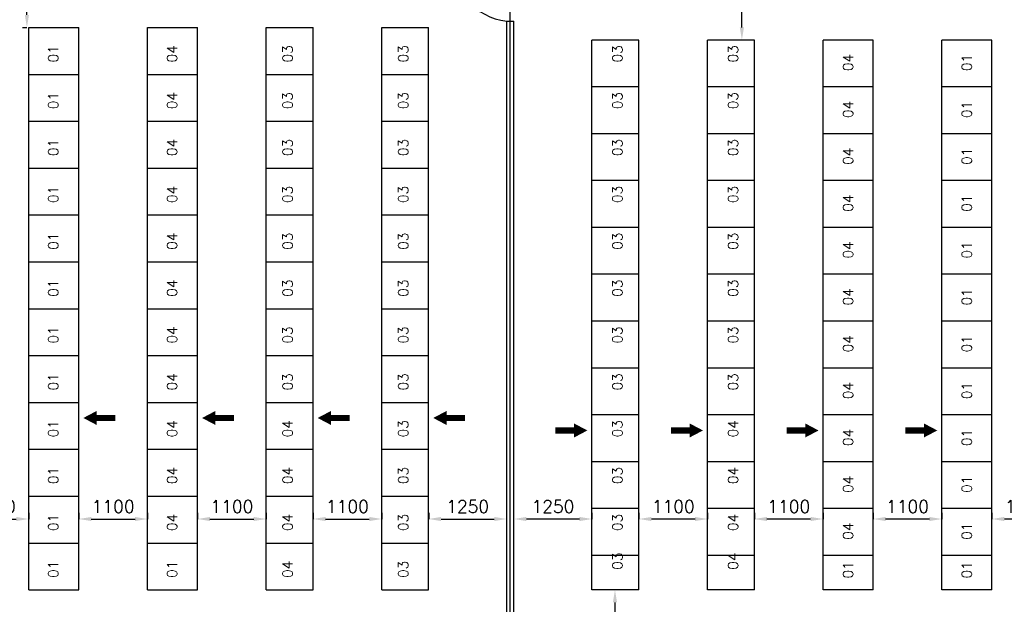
# Model space of a CAD drawing. Extents: x 361682 to 759535, y 756798 to 1113679.
# Tile 12 of 80: x 425574 to 441333, y 967827 to 977183. Entities that reach past the tile are written whole.
import ezdxf

# ---------------------------------------------------------------- set-up
doc = ezdxf.new("R2010")
doc.units = 0
doc.header["$LTSCALE"] = 700
doc.header["$MEASUREMENT"] = 0
doc.header["$PDMODE"] = 2
doc.header["$PDSIZE"] = -1
doc.layers.get('DEFPOINTS').update_dxf_attribs({"linetype": 'CONTINUOUS'})
for name, color, linetype in [('GRID', 9, 'CONTINUOUS'), ('PNL', 6, 'CONTINUOUS'), ('PNLDIM', 6, 'CONTINUOUS'), ('PNLTXT', 2, 'CONTINUOUS'), ('WALL', 7, 'CONTINUOUS')]:
    doc.layers.add(name, color=color, linetype=linetype)
doc.styles.add('ROMANS', font='romans.shx')
doc.dimstyles.new('STANDARD$0', dxfattribs={"dimtxt": 200, "dimasz": 200, "dimexe": 0, "dimexo": 100, "dimgap": 100, "dimtad": 1, "dimdec": 0, "dimzin": 0, "dimdsep": 46, "dimtxsty": 'ROMANS', "dimcen": 0.09, "dimclrd": 256, "dimclre": 256, "dimclrt": 256, "dimadec": 0, "dimazin": 0, "dimtfac": 1, "dimtdec": 0, "dimtmove": 0, "dimatfit": 3, "dimfxl": 1, "dimtolj": 1, "dimtzin": 0, "dimlwd": -1, "dimlwe": -1, "dimarcsym": 0})

# ---------------------------------------------------------------- blocks, each defined once
blk = doc.blocks.new('*D1052')
at = {"layer": 'DEFPOINTS', "color": 0, "transparency": 16777216}
for p in [(424620, 969192), (425720, 969192), (425720, 969192)]:
    blk.add_point(p, dxfattribs=at)
at = {"layer": 'PNLDIM', "transparency": 16777216}
for p, q in [((424620, 969292), (424620, 969192)), ((425720, 969292), (425720, 969192)), ((424820, 969192), (425520, 969192))]:
    blk.add_line(p, q, dxfattribs=at)
for points in [[(424820, 969225), (424820, 969159), (424620, 969192)], [(425520, 969225), (425520, 969159), (425720, 969192)]]:
    blk.add_solid(points, dxfattribs=at)
at = {"layer": 'PNLDIM', "transparency": 16777216, "insert": (425170, 969392), "char_height": 200, "attachment_point": 5, "style": 'ROMANS'}
blk.add_mtext('\\A1;1100', dxfattribs=at)
blk = doc.blocks.new('*D1053')
at = {"layer": 'DEFPOINTS', "color": 0, "transparency": 16777216}
for p in [(426520, 969192), (427620, 969192), (427620, 969192)]:
    blk.add_point(p, dxfattribs=at)
at = {"layer": 'PNLDIM', "transparency": 16777216}
for p, q in [((426520, 969292), (426520, 969192)), ((427620, 969292), (427620, 969192)), ((426720, 969192), (427420, 969192))]:
    blk.add_line(p, q, dxfattribs=at)
for points in [[(426720, 969225), (426720, 969159), (426520, 969192)], [(427420, 969225), (427420, 969159), (427620, 969192)]]:
    blk.add_solid(points, dxfattribs=at)
at = {"layer": 'PNLDIM', "transparency": 16777216, "insert": (427070, 969392), "char_height": 200, "attachment_point": 5, "style": 'ROMANS'}
blk.add_mtext('\\A1;1100', dxfattribs=at)
blk = doc.blocks.new('*D1054')
at = {"layer": 'DEFPOINTS', "color": 0, "transparency": 16777216}
for p in [(428420, 969192), (429520, 969192), (429520, 969192)]:
    blk.add_point(p, dxfattribs=at)
at = {"layer": 'PNLDIM', "transparency": 16777216}
for p, q in [((428420, 969292), (428420, 969192)), ((429520, 969292), (429520, 969192)), ((428620, 969192), (429320, 969192))]:
    blk.add_line(p, q, dxfattribs=at)
for points in [[(428620, 969225), (428620, 969159), (428420, 969192)], [(429320, 969225), (429320, 969159), (429520, 969192)]]:
    blk.add_solid(points, dxfattribs=at)
at = {"layer": 'PNLDIM', "transparency": 16777216, "insert": (428970, 969392), "char_height": 200, "attachment_point": 5, "style": 'ROMANS'}
blk.add_mtext('\\A1;1100', dxfattribs=at)
blk = doc.blocks.new('*D1055')
at = {"layer": 'DEFPOINTS', "color": 0, "transparency": 16777216}
for p in [(430270, 969192), (431370, 969192), (431370, 969192)]:
    blk.add_point(p, dxfattribs=at)
at = {"layer": 'PNLDIM', "transparency": 16777216}
for p, q in [((430270, 969292), (430270, 969192)), ((431370, 969292), (431370, 969192)), ((430470, 969192), (431170, 969192))]:
    blk.add_line(p, q, dxfattribs=at)
for points in [[(430470, 969225), (430470, 969159), (430270, 969192)], [(431170, 969225), (431170, 969159), (431370, 969192)]]:
    blk.add_solid(points, dxfattribs=at)
at = {"layer": 'PNLDIM', "transparency": 16777216, "insert": (430820, 969392), "char_height": 200, "attachment_point": 5, "style": 'ROMANS'}
blk.add_mtext('\\A1;1100', dxfattribs=at)
blk = doc.blocks.new('*D1056')
at = {"layer": 'DEFPOINTS', "color": 0, "transparency": 16777216}
for p in [(432120, 969192), (433369, 969192), (433369, 968919)]:
    blk.add_point(p, dxfattribs=at)
at = {"layer": 'PNLDIM', "transparency": 16777216}
for p, q in [((432120, 969292), (432120, 969192)), ((432320, 969192), (433169, 969192)), ((433369, 969019), (433369, 969192))]:
    blk.add_line(p, q, dxfattribs=at)
for points in [[(432320, 969225), (432320, 969159), (432120, 969192)], [(433169, 969225), (433169, 969159), (433369, 969192)]]:
    blk.add_solid(points, dxfattribs=at)
at = {"layer": 'PNLDIM', "transparency": 16777216, "insert": (432745, 969392), "char_height": 200, "attachment_point": 5, "style": 'ROMANS'}
blk.add_mtext('\\A1;1250', dxfattribs=at)
blk = doc.blocks.new('*D1075')
at = {"layer": 'DEFPOINTS', "color": 0, "transparency": 16777216}
for p in [(425690, 978658), (425927, 978658), (425720, 977058)]:
    blk.add_point(p, dxfattribs=at)
at = {"layer": 'PNLDIM', "transparency": 16777216}
for p, q in [((425827, 978658), (425690, 978658)), ((425690, 977258), (425690, 978458)), ((425620, 977058), (425690, 977058))]:
    blk.add_line(p, q, dxfattribs=at)
for points in [[(425656, 978458), (425723, 978458), (425690, 978658)], [(425656, 977258), (425723, 977258), (425690, 977058)]]:
    blk.add_solid(points, dxfattribs=at)
at = {"layer": 'PNLDIM', "transparency": 16777216, "insert": (425490, 977886), "char_height": 200, "attachment_point": 5, "rotation": 90, "style": 'ROMANS'}
blk.add_mtext('\\A1;1600', dxfattribs=at)
blk = doc.blocks.new('*D1115')
at = {"layer": 'DEFPOINTS', "color": 0, "transparency": 16777216}
for p in [(441134, 969192), (441134, 969192), (442234, 969192)]:
    blk.add_point(p, dxfattribs=at)
at = {"layer": 'PNLDIM', "transparency": 16777216}
for p, q in [((441134, 969292), (441134, 969192)), ((442234, 969292), (442234, 969192)), ((442034, 969192), (441334, 969192))]:
    blk.add_line(p, q, dxfattribs=at)
for points in [[(441334, 969225), (441334, 969159), (441134, 969192)], [(442034, 969225), (442034, 969159), (442234, 969192)]]:
    blk.add_solid(points, dxfattribs=at)
at = {"layer": 'PNLDIM', "transparency": 16777216, "insert": (441684, 969392), "char_height": 200, "attachment_point": 5, "style": 'ROMANS'}
blk.add_mtext('\\A1;1100', dxfattribs=at)
blk = doc.blocks.new('*D1116')
at = {"layer": 'DEFPOINTS', "color": 0, "transparency": 16777216}
for p in [(439234, 969192), (439234, 969192), (440334, 969192)]:
    blk.add_point(p, dxfattribs=at)
at = {"layer": 'PNLDIM', "transparency": 16777216}
for p, q in [((439234, 969292), (439234, 969192)), ((440334, 969292), (440334, 969192)), ((440134, 969192), (439434, 969192))]:
    blk.add_line(p, q, dxfattribs=at)
for points in [[(439434, 969225), (439434, 969159), (439234, 969192)], [(440134, 969225), (440134, 969159), (440334, 969192)]]:
    blk.add_solid(points, dxfattribs=at)
at = {"layer": 'PNLDIM', "transparency": 16777216, "insert": (439784, 969392), "char_height": 200, "attachment_point": 5, "style": 'ROMANS'}
blk.add_mtext('\\A1;1100', dxfattribs=at)
blk = doc.blocks.new('*D1117')
at = {"layer": 'DEFPOINTS', "color": 0, "transparency": 16777216}
for p in [(437334, 969192), (437334, 969192), (438434, 969192)]:
    blk.add_point(p, dxfattribs=at)
at = {"layer": 'PNLDIM', "transparency": 16777216}
for p, q in [((437334, 969292), (437334, 969192)), ((438434, 969292), (438434, 969192)), ((438234, 969192), (437534, 969192))]:
    blk.add_line(p, q, dxfattribs=at)
for points in [[(437534, 969225), (437534, 969159), (437334, 969192)], [(438234, 969225), (438234, 969159), (438434, 969192)]]:
    blk.add_solid(points, dxfattribs=at)
at = {"layer": 'PNLDIM', "transparency": 16777216, "insert": (437884, 969392), "char_height": 200, "attachment_point": 5, "style": 'ROMANS'}
blk.add_mtext('\\A1;1100', dxfattribs=at)
blk = doc.blocks.new('*D1118')
at = {"layer": 'DEFPOINTS', "color": 0, "transparency": 16777216}
for p in [(435484, 969192), (435484, 969192), (436584, 969192)]:
    blk.add_point(p, dxfattribs=at)
at = {"layer": 'PNLDIM', "transparency": 16777216}
for p, q in [((435484, 969292), (435484, 969192)), ((436584, 969292), (436584, 969192)), ((436384, 969192), (435684, 969192))]:
    blk.add_line(p, q, dxfattribs=at)
for points in [[(435684, 969225), (435684, 969159), (435484, 969192)], [(436384, 969225), (436384, 969159), (436584, 969192)]]:
    blk.add_solid(points, dxfattribs=at)
at = {"layer": 'PNLDIM', "transparency": 16777216, "insert": (436034, 969392), "char_height": 200, "attachment_point": 5, "style": 'ROMANS'}
blk.add_mtext('\\A1;1100', dxfattribs=at)
blk = doc.blocks.new('*D1119')
at = {"layer": 'DEFPOINTS', "color": 0, "transparency": 16777216}
for p in [(433484, 969192), (434734, 969192), (433484, 968919)]:
    blk.add_point(p, dxfattribs=at)
at = {"layer": 'PNLDIM', "transparency": 16777216}
for p, q in [((434734, 969292), (434734, 969192)), ((433484, 969019), (433484, 969192)), ((434534, 969192), (433684, 969192))]:
    blk.add_line(p, q, dxfattribs=at)
for points in [[(433684, 969225), (433684, 969159), (433484, 969192)], [(434534, 969225), (434534, 969159), (434734, 969192)]]:
    blk.add_solid(points, dxfattribs=at)
at = {"layer": 'PNLDIM', "transparency": 16777216, "insert": (434109, 969392), "char_height": 200, "attachment_point": 5, "style": 'ROMANS'}
blk.add_mtext('\\A1;1250', dxfattribs=at)
blk = doc.blocks.new('*D1127')
at = {"layer": 'DEFPOINTS', "color": 0, "transparency": 16777216}
for p in [(436680, 978658), (437133, 978658), (436887, 976858)]:
    blk.add_point(p, dxfattribs=at)
at = {"layer": 'PNLDIM', "transparency": 16777216}
for p, q in [((436780, 978658), (437133, 978658)), ((437133, 977058), (437133, 978458)), ((436987, 976858), (437133, 976858))]:
    blk.add_line(p, q, dxfattribs=at)
for points in [[(437100, 978458), (437167, 978458), (437133, 978658)], [(437100, 977058), (437167, 977058), (437133, 976858)]]:
    blk.add_solid(points, dxfattribs=at)
at = {"layer": 'PNLDIM', "transparency": 16777216, "insert": (436933, 977858), "char_height": 200, "attachment_point": 5, "rotation": 90, "style": 'ROMANS'}
blk.add_mtext('\\A1;1800', dxfattribs=at)
blk = doc.blocks.new('*D1271')
at = {"layer": 'DEFPOINTS', "color": 0, "transparency": 16777216}
for p in [(435084, 968058), (435102, 966658), (435309, 966658)]:
    blk.add_point(p, dxfattribs=at)
at = {"layer": 'PNLDIM', "transparency": 16777216}
for p, q in [((435184, 968058), (435102, 968058)), ((435102, 967858), (435102, 966858)), ((435209, 966658), (435102, 966658))]:
    blk.add_line(p, q, dxfattribs=at)
for points in [[(435068, 967858), (435135, 967858), (435102, 968058)], [(435068, 966858), (435135, 966858), (435102, 966658)]]:
    blk.add_solid(points, dxfattribs=at)
at = {"layer": 'PNLDIM', "transparency": 16777216, "insert": (434902, 967358), "char_height": 200, "attachment_point": 5, "rotation": 90, "style": 'ROMANS'}
blk.add_mtext('\\A1;1400', dxfattribs=at)
blk = doc.blocks.new('*D1272')
at = {"layer": 'DEFPOINTS', "color": 0, "transparency": 16777216}
for p in [(435084, 968058), (435102, 966658), (435309, 966658)]:
    blk.add_point(p, dxfattribs=at)
at = {"layer": 'PNLDIM', "transparency": 16777216}
for p, q in [((435184, 968058), (435102, 968058)), ((435102, 967858), (435102, 966858)), ((435209, 966658), (435102, 966658))]:
    blk.add_line(p, q, dxfattribs=at)
for points in [[(435068, 967858), (435135, 967858), (435102, 968058)], [(435068, 966858), (435135, 966858), (435102, 966658)]]:
    blk.add_solid(points, dxfattribs=at)
at = {"layer": 'PNLDIM', "transparency": 16777216, "insert": (434902, 967358), "char_height": 200, "attachment_point": 5, "rotation": 90, "style": 'ROMANS'}
blk.add_mtext('\\A1;1400', dxfattribs=at)

msp = doc.modelspace()

# ---------------------------------------------------------------- linework, layer by layer
at = {"layer": 'GRID'}
msp.add_line((433426.9, 937657.2), (433426.9, 1001155.3), dxfattribs=at)
at = {"layer": 'GRID', "color": 7}
for p, q in [((433369.4, 967357.6), (433369.4, 977157.6)), ((433484.4, 967357.6), (433484.4, 977157.6))]:
    msp.add_line(p, q, dxfattribs=at)
at = {"layer": 'PNL', "color": 2}
for p, q in [((425719.9, 968057.6), (425719.9, 977057.6)), ((425719.9, 977057.6), (426519.9, 977057.6)), ((426519.9, 968057.6), (426519.9, 977057.6)), ((427619.9, 968057.6), (427619.9, 977057.6)), ((427619.9, 977057.6), (428419.9, 977057.6)), ((428419.9, 968057.6), (428419.9, 977057.6)), ((429519.9, 968057.6), (429519.9, 977057.6)), ((429519.9, 977057.6), (430269.9, 977057.6)), ((430269.9, 968057.6), (430269.9, 977057.6)), ((431369.9, 968057.6), (431369.9, 977057.6)), ((431369.9, 977057.6), (432119.9, 977057.6)), ((432119.9, 968057.6), (432119.9, 977057.6)), ((434733.9, 968057.6), (434733.9, 976857.6)), ((435483.9, 976857.6), (434733.9, 976857.6)), ((435483.9, 968057.6), (435483.9, 976857.6)), ((436583.9, 968057.6), (436583.9, 976857.6)), ((437333.9, 976857.6), (436583.9, 976857.6)), ((437333.9, 968057.6), (437333.9, 976857.6)), ((438433.9, 968057.6), (438433.9, 976857.6)), ((439233.9, 976857.6), (438433.9, 976857.6)), ((439233.9, 968057.6), (439233.9, 976857.6)), ((440333.9, 968057.6), (440333.9, 976857.6)), ((441133.9, 976857.6), (440333.9, 976857.6)), ((441133.9, 968057.6), (441133.9, 976857.6)), ((425719.9, 976307.6), (426519.9, 976307.6)), ((427619.9, 976307.6), (428419.9, 976307.6)), ((439233.9, 976107.6), (438433.9, 976107.6)), ((441133.9, 976107.6), (440333.9, 976107.6)), ((425719.9, 975557.6), (426519.9, 975557.6)), ((427619.9, 975557.6), (428419.9, 975557.6)), ((439233.9, 975357.6), (438433.9, 975357.6)), ((441133.9, 975357.6), (440333.9, 975357.6)), ((425719.9, 974807.6), (426519.9, 974807.6)), ((427619.9, 974807.6), (428419.9, 974807.6)), ((439233.9, 974607.6), (438433.9, 974607.6)), ((441133.9, 974607.6), (440333.9, 974607.6)), ((425719.9, 974057.6), (426519.9, 974057.6)), ((427619.9, 974057.6), (428419.9, 974057.6)), ((439233.9, 973857.6), (438433.9, 973857.6)), ((441133.9, 973857.6), (440333.9, 973857.6)), ((425719.9, 973307.6), (426519.9, 973307.6)), ((427619.9, 973307.6), (428419.9, 973307.6)), ((429519.9, 973307.6), (430269.9, 973307.6)), ((437333.9, 973107.6), (436583.9, 973107.6)), ((439233.9, 973107.6), (438433.9, 973107.6)), ((441133.9, 973107.6), (440333.9, 973107.6)), ((425719.9, 972557.6), (426519.9, 972557.6)), ((427619.9, 972557.6), (428419.9, 972557.6)), ((429519.9, 972557.6), (430269.9, 972557.6)), ((437333.9, 972357.6), (436583.9, 972357.6)), ((439233.9, 972357.6), (438433.9, 972357.6)), ((441133.9, 972357.6), (440333.9, 972357.6)), ((425719.9, 971807.6), (426519.9, 971807.6)), ((427619.9, 971807.6), (428419.9, 971807.6)), ((429519.9, 971807.6), (430269.9, 971807.6)), ((437333.9, 971607.6), (436583.9, 971607.6)), ((439233.9, 971607.6), (438433.9, 971607.6)), ((441133.9, 971607.6), (440333.9, 971607.6)), ((425719.9, 971057.6), (426519.9, 971057.6)), ((427619.9, 971057.6), (428419.9, 971057.6)), ((429519.9, 971057.6), (430269.9, 971057.6)), ((437333.9, 970857.6), (436583.9, 970857.6)), ((439233.9, 970857.6), (438433.9, 970857.6)), ((441133.9, 970857.6), (440333.9, 970857.6)), ((425719.9, 970307.6), (426519.9, 970307.6)), ((427619.9, 970307.6), (428419.9, 970307.6)), ((429519.9, 970307.6), (430269.9, 970307.6)), ((437333.9, 970107.6), (436583.9, 970107.6)), ((439233.9, 970107.6), (438433.9, 970107.6)), ((441133.9, 970107.6), (440333.9, 970107.6)), ((425719.9, 969557.6), (426519.9, 969557.6)), ((427619.9, 969557.6), (428419.9, 969557.6)), ((429519.9, 969557.6), (430269.9, 969557.6)), ((431369.9, 969557.6), (432119.9, 969557.6)), ((435483.9, 969357.6), (434733.9, 969357.6)), ((437333.9, 969357.6), (436583.9, 969357.6)), ((439233.9, 969357.6), (438433.9, 969357.6)), ((441133.9, 969357.6), (440333.9, 969357.6)), ((425719.9, 968807.6), (426519.9, 968807.6)), ((427619.9, 968807.6), (428419.9, 968807.6)), ((429519.9, 968807.6), (430269.9, 968807.6)), ((431369.9, 968807.6), (432119.9, 968807.6)), ((435483.9, 968607.6), (434733.9, 968607.6)), ((437333.9, 968607.6), (436583.9, 968607.6)), ((439233.9, 968607.6), (438433.9, 968607.6)), ((441133.9, 968607.6), (440333.9, 968607.6)), ((425719.9, 968057.6), (426519.9, 968057.6)), ((427619.9, 968057.6), (428419.9, 968057.6)), ((429519.9, 968057.6), (430269.9, 968057.6)), ((429519.9, 968057.6), (430269.9, 968057.6)), ((431369.9, 968057.6), (432119.9, 968057.6)), ((435483.9, 968057.6), (434733.9, 968057.6)), ((437333.9, 968057.6), (436583.9, 968057.6)), ((439233.9, 968057.6), (438433.9, 968057.6)), ((441133.9, 968057.6), (440333.9, 968057.6))]:
    msp.add_line(p, q, dxfattribs=at)
at = {"layer": 'PNL'}
for p, q in [((429519.9, 976307.6), (430269.9, 976307.6)), ((437333.9, 976107.6), (436583.9, 976107.6)), ((429519.9, 975557.6), (430269.9, 975557.6)), ((437333.9, 975357.6), (436583.9, 975357.6)), ((429519.9, 974807.6), (430269.9, 974807.6)), ((437333.9, 974607.6), (436583.9, 974607.6)), ((429519.9, 974057.6), (430269.9, 974057.6)), ((437333.9, 973857.6), (436583.9, 973857.6))]:
    msp.add_line(p, q, dxfattribs=at)
at = {"layer": 'PNL', "color": 3}
for p, q in [((431369.9, 976307.6), (432119.9, 976307.6)), ((435483.9, 976107.6), (434733.9, 976107.6)), ((431369.9, 975557.6), (432119.9, 975557.6)), ((435483.9, 975357.6), (434733.9, 975357.6)), ((431369.9, 974807.6), (432119.9, 974807.6)), ((435483.9, 974607.6), (434733.9, 974607.6)), ((431369.9, 974057.6), (432119.9, 974057.6)), ((435483.9, 973857.6), (434733.9, 973857.6)), ((431369.9, 973307.6), (432119.9, 973307.6)), ((435483.9, 973107.6), (434733.9, 973107.6)), ((431369.9, 972557.6), (432119.9, 972557.6)), ((435483.9, 972357.6), (434733.9, 972357.6)), ((431369.9, 971807.6), (432119.9, 971807.6)), ((435483.9, 971607.6), (434733.9, 971607.6)), ((431369.9, 971057.6), (432119.9, 971057.6)), ((435483.9, 970857.6), (434733.9, 970857.6)), ((431369.9, 970307.6), (432119.9, 970307.6)), ((435483.9, 970107.6), (434733.9, 970107.6))]:
    msp.add_line(p, q, dxfattribs=at)
at = {"layer": 'PNL', "color": 7}
for points in [[(426593.5, 970808.9, 0, 225, 0), (426806.9, 970808.9, 225, 225, 0)], [(428493.5, 970808.9, 0, 225, 0), (428706.9, 970808.9, 225, 225, 0)], [(430343.5, 970808.9, 0, 225, 0), (430556.9, 970808.9, 225, 225, 0)], [(432193.5, 970808.9, 0, 225, 0), (432406.9, 970808.9, 225, 225, 0)], [(434660.3, 970608.9, 0, 225, 0), (434447, 970608.9, 225, 225, 0)], [(436510.3, 970608.9, 0, 225, 0), (436297, 970608.9, 225, 225, 0)], [(438360.3, 970608.9, 0, 225, 0), (438147, 970608.9, 225, 225, 0)], [(440260.3, 970608.9, 0, 225, 0), (440047, 970608.9, 225, 225, 0)]]:
    msp.add_lwpolyline(points, format="xyseb", dxfattribs=at)
at = {"layer": 'PNL', "color": 7, "const_width": 100}
for points in [[(426806.9, 970808.9), (427104, 970808.9)], [(428706.9, 970808.9), (429004, 970808.9)], [(430556.9, 970808.9), (430854, 970808.9)], [(432406.9, 970808.9), (432704, 970808.9)], [(434447, 970608.9), (434149.9, 970608.9)], [(436297, 970608.9), (435999.9, 970608.9)], [(438147, 970608.9), (437849.9, 970608.9)], [(440047, 970608.9), (439749.9, 970608.9)]]:
    msp.add_lwpolyline(points, dxfattribs=at)
at = {"layer": 'WALL', "color": 6}
msp.add_line((433369.4, 977157.6), (433484.4, 977157.6), dxfattribs=at)
msp.add_arc((433496.3, 978161.5), 1011.9, 180.22293, 262.79473, dxfattribs=at)

# ---------------------------------------------------------------- texts
at = {"layer": 'PNLTXT', "color": 2, "style": 'ROMANS'}
for s, p in [('01', (426192.2, 976499.3)), ('04', (428092.2, 976499.3)), ('04', (438912.9, 976359.1)), ('01', (440812.9, 976359.1)), ('01', (426192.2, 975749.3)), ('04', (428092.2, 975749.3)), ('04', (438912.9, 975609.1)), ('01', (440812.9, 975609.1)), ('01', (426192.2, 974999.3)), ('04', (428092.2, 974999.3)), ('04', (438912.9, 974859.1)), ('01', (440812.9, 974859.1)), ('01', (426192.2, 974249.3)), ('04', (428092.2, 974249.3)), ('04', (438912.9, 974109.1)), ('01', (440812.9, 974109.1)), ('01', (426192.2, 973499.3)), ('04', (428092.2, 973499.3)), ('04', (438912.9, 973359.1)), ('01', (440812.9, 973359.1)), ('01', (426192.2, 972749.3)), ('04', (428092.2, 972749.3)), ('04', (438912.9, 972609.1)), ('01', (440812.9, 972609.1)), ('01', (426192.2, 971999.3)), ('04', (428092.2, 971999.3)), ('04', (438912.9, 971859.1)), ('01', (440812.9, 971859.1)), ('01', (426192.2, 971249.3)), ('04', (428092.2, 971249.3)), ('04', (438912.9, 971109.1)), ('01', (440812.9, 971109.1)), ('01', (426192.2, 970499.3)), ('04', (428092.2, 970499.3)), ('04', (429942.2, 970499.3)), ('04', (437071.7, 970499.3)), ('04', (438912.9, 970359.1)), ('01', (440812.9, 970359.1)), ('04', (428092.2, 969749.3)), ('04', (429942.2, 969749.3)), ('04', (437071.7, 969749.3)), ('01', (426192.2, 969749.3)), ('04', (438912.9, 969609.1)), ('01', (440812.9, 969609.1)), ('01', (426192.2, 968999.3)), ('04', (428092.2, 968999.3)), ('04', (429942.2, 968999.3)), ('04', (437071.7, 968999.3)), ('04', (438912.9, 968859.1)), ('01', (440812.9, 968859.1)), ('04', (437071.7, 968380.3)), ('01', (426192.2, 968249.3)), ('01', (428092.2, 968249.3)), ('04', (429942.2, 968249.3)), ('01', (438912.9, 968240.1)), ('01', (440812.9, 968240.1))]:
    msp.add_text(s, height=160, rotation=90, dxfattribs=at).set_placement(p)
at = {"layer": 'PNLTXT', "color": 6, "style": 'ROMANS'}
for p in [(429942.2, 976499.3), (437071.7, 976499.3), (429942.2, 975749.3), (437071.7, 975749.3), (429942.2, 974999.3), (437071.7, 974999.3), (429942.2, 974249.3), (437071.7, 974249.3), (429942.2, 973499.3), (437071.7, 973499.3), (429942.2, 972749.3), (437071.7, 972749.3), (429942.2, 971999.3), (437071.7, 971999.3), (429942.2, 971249.3), (437071.7, 971249.3), (431792.2, 968999.3), (435221.7, 968999.3), (435221.7, 968380.3), (431792.2, 968249.3)]:
    msp.add_text('03', height=160, rotation=90, dxfattribs=at).set_placement(p)
at = {"layer": 'PNLTXT', "color": 3, "style": 'ROMANS'}
for p in [(431792.2, 976499.3), (435221.7, 976499.3), (431792.2, 975749.3), (435221.7, 975749.3), (431792.2, 974999.3), (435221.7, 974999.3), (431792.2, 974249.3), (435221.7, 974249.3), (431792.2, 973499.3), (435221.7, 973499.3), (431792.2, 972749.3), (435221.7, 972749.3), (431792.2, 971999.3), (435221.7, 971999.3), (431792.2, 971249.3), (435221.7, 971249.3), (431792.2, 970499.3), (435221.7, 970499.3), (431792.2, 969749.3), (435221.7, 969749.3)]:
    msp.add_text('03', height=160, rotation=90, dxfattribs=at).set_placement(p)

# ---------------------------------------------------------------- dimensions: what is measured, and where the dimension line sits
at = {"layer": 'PNLDIM', "color": 7}
for base, p1, p2, picture, middle in [((425689.7, 978657.6), (425719.9, 977057.6), (425926.9, 978657.6), '*D1075', (425689.7, 977886.1)), ((437133.4, 978657.6), (436886.9, 976857.6), (436679.9, 978657.6), '*D1127', (437133.4, 977857.6))]:
    dim = msp.add_linear_dim(base=base, p1=p1, p2=p2, angle=90, dimstyle='STANDARD$0', override={"dimfxl": 0.5, "dimarcsym": 2}, dxfattribs=at)
    dim.commit()
    dim.dimension.update_dxf_attribs({"geometry": picture, "text_midpoint": middle, "dimtype": 160})
for base, p1, p2, picture, middle in [((425719.9, 969192.1), (424619.9, 969192.1), (425719.9, 969192.1), '*D1052', (425169.9, 969392.1)), ((427619.9, 969192.1), (426519.9, 969192.1), (427619.9, 969192.1), '*D1053', (427069.9, 969392.1)), ((429519.9, 969192.1), (428419.9, 969192.1), (429519.9, 969192.1), '*D1054', (428969.9, 969392.1)), ((431369.9, 969192.1), (430269.9, 969192.1), (431369.9, 969192.1), '*D1055', (430819.9, 969392.1)), ((433369.4222726, 969192.1385728), (432119.9222726, 969192.1385728), (433369.4222726, 968919.1239247), '*D1056', (432744.6722726, 969392.1385728))]:
    dim = msp.add_linear_dim(base=base, p1=p1, p2=p2, dimstyle='STANDARD$0', override={"dimfxl": 0.5, "dimarcsym": 2}, dxfattribs=at)
    dim.commit()
    dim.dimension.update_dxf_attribs({"geometry": picture, "text_midpoint": middle})
for base, p1, p2, angle, picture, middle in [((433484.4222726, 969192.1385728), (434733.9222726, 969192.1385728), (433484.4222726, 968919.1239247), 180, '*D1119', (434109.1722726, 969392.1385728)), ((435483.9, 969192.1), (436583.9, 969192.1), (435483.9, 969192.1), 180, '*D1118', (436033.9, 969392.1)), ((437333.9, 969192.1), (438433.9, 969192.1), (437333.9, 969192.1), 180, '*D1117', (437883.9, 969392.1)), ((439233.9, 969192.1), (440333.9, 969192.1), (439233.9, 969192.1), 180, '*D1116', (439783.9, 969392.1)), ((441133.9, 969192.1), (442233.9, 969192.1), (441133.9, 969192.1), 180, '*D1115', (441683.9, 969392.1)), ((435101.7, 966657.6), (435083.9, 968057.6), (435308.7, 966657.6), 90, '*D1271', (434901.7, 967357.6)), ((435101.7, 966657.6), (435083.9, 968057.6), (435308.7, 966657.6), 90, '*D1272', (434901.7, 967357.6))]:
    dim = msp.add_linear_dim(base=base, p1=p1, p2=p2, angle=angle, dimstyle='STANDARD$0', override={"dimfxl": 0.5, "dimarcsym": 2}, dxfattribs=at)
    dim.commit()
    dim.dimension.update_dxf_attribs({"geometry": picture, "text_midpoint": middle})

doc.saveas('drawing.dxf')
